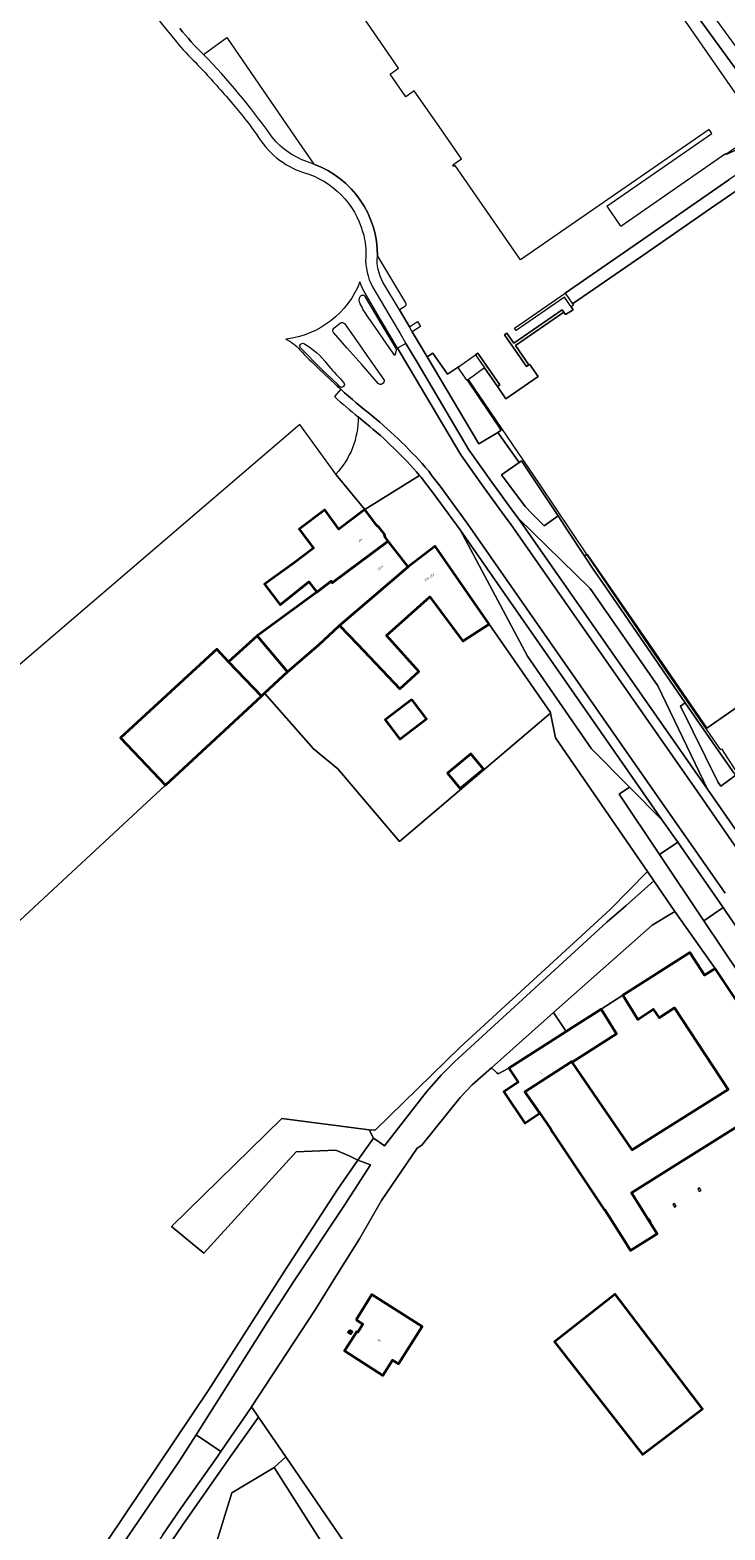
# Model space of a CAD drawing. Header units: metres. Extents: x 197700 to 204338, y 317132 to 325229.
# Tile 43 of 256: x 198359 to 198482, y 319331 to 319595. Entities that reach past the tile are written whole.
import ezdxf
from ezdxf.enums import TextEntityAlignment as Align

# ---------------------------------------------------------------- set-up
doc = ezdxf.new("R2010")
doc.units = ezdxf.units.M
for name, color, linetype, lineweight in [('B-WE-GR-BEPLANTING_CULTUUR_BODEMBEDEKKER-GV', 90, 'Continuous', 18), ('B-WE-GR-BOUWLAND-GV', 80, 'Continuous', 13), ('B-WE-GR-GROENVOORZIENING-GV', 80, 'Continuous', 18), ('B-WE-GW-TALUD_KRUIN-G', 90, 'Continuous', 18), ('B-WE-IE-TERREINAFSCHEIDING_KUNSTMATIG_HEKWERK-G', 20, 'IE-TERREINAFSCHEIDING-KUNSTMATIG', 18), ('B-WE-IE-TERREINAFSCHEIDING_KUNSTMATIG_MUUR-G', 90, 'IE-TERREINAFSCHEIDING-KUNSTMATIG-DICHT', 18), ('B-WE-IE-TERREINAFSCHEIDING_KUNSTMATIG_MUUR-GV', 90, 'Continuous', 18), ('B-WE-OG-BEBOUWING-GV', 7, 'Continuous', 35), ('B-WE-OG-BEBOUWING-T18', 10, 'Continuous', 18), ('B-WE-OG-BEBOUWING_LOODS-GV', 7, 'Continuous', 35), ('B-WE-OG-TERREIN_CULTUURSCHEIDING-GV', 7, 'Continuous', 18), ('B-WE-OG-TERREIN_ERF-GV', 7, 'Continuous', 18), ('B-WE-OG-WEG-GV', 7, 'Continuous', 18), ('B-WE-VH-VERHARDING_ASFALT-GV', 252, 'Continuous', 18), ('B-WE-VH-VERHARDING_BETON-GV', 252, 'Continuous', 18), ('B-WE-VH-VERHARDING_BETONSTRAATSTEEN-GV', 252, 'Continuous', 18), ('B-WE-VH-VERHARDING_GESLOTEN-GV', 252, 'Continuous', 18), ('B-WE-VH-VERHARDING_OPEN-GV', 252, 'Continuous', 18), ('B-WE-VH-VERHARDING_TEGEL-GV', 252, 'Continuous', 18)]:
    doc.layers.add(name, color=color, linetype=linetype, lineweight=lineweight)
doc.styles.add('NLCS-ISO-M200-T18', font='NLCS-ISO.ttf', dxfattribs={"height": 0.36})
doc.linetypes.add('IE-TERREINAFSCHEIDING-KUNSTMATIG', pattern='A,4,[82,NLCS.SHX,S=0.75,R=90,X=0,Y=0],4,-2', length=10)
doc.linetypes.add('IE-TERREINAFSCHEIDING-KUNSTMATIG-DICHT', pattern='A,8,-1,[82,NLCS.SHX,S=0.75,R=90,X=0,Y=0],-1', length=10)

msp = doc.modelspace()

# ---------------------------------------------------------------- linework, layer by layer
at = {"layer": 'B-WE-GR-BEPLANTING_CULTUUR_BODEMBEDEKKER-GV'}
for points in [[(198429.269, 319537.56), (198438.385, 319522.213), (198441.695, 319524.252), (198442.285, 319524.615), (198436.374, 319533.464), (198436.284, 319533.403), (198434.811, 319535.551), (198434.916, 319535.623), (198434.785, 319535.816), (198432.858, 319534.482), (198430.272, 319538.227)], [(198452.34, 319509.535), (198445.885, 319519.225), (198445.47, 319518.936), (198442.39, 319516.796), (198446.505, 319511.182), (198447.755, 319509.878), (198449.902, 319507.783)], [(198483.522, 319463.742), (198483.65, 319463.835), (198483.338, 319464.269), (198480.53, 319468.177), (198474.765, 319476.576), (198473.929, 319476.009), (198480.56, 319462.588), (198481.008, 319461.912)]]:
    msp.add_lwpolyline(points, close=True, dxfattribs=at)
at = {"layer": 'B-WE-GR-BOUWLAND-GV'}
for points in [[(198383.155, 319462.091), (198258.401, 319346.333), (198247.87, 319358.733), (198245.823, 319360.885), (198241.462, 319365.471), (198269.682, 319397.712), (198282.325, 319412.956), (198286.452, 319418.251), (198285.768, 319419.873), (198249.033, 319442.497), (198176.769, 319485.824)], [(198369.946, 319324.596), (198390.735, 319355.514), (198404.085, 319376.46), (198413.479, 319390.841), (198417.043, 319395.999), (198415.517, 319396.78), (198413.139, 319397.799), (198406.175, 319397.46), (198389.869, 319379.625), (198384.179, 319384.306), (198403.626, 319403.356), (198419.031, 319401.368), (198420.069, 319401.277), (198435.083, 319415.906), (198461.512, 319440.211), (198468.093, 319446.868), (198451.866, 319470.441), (198450.995, 319474.774), (198450.242, 319474.146), (198433.765, 319460.147), (198424.39, 319452.183), (198413.515, 319464.983), (198409.243, 319468.49), (198400.61, 319478.329), (198400.032, 319477.792), (198383.155, 319462.091)]]:
    msp.add_lwpolyline(points, dxfattribs=at)
at = {"layer": 'B-WE-GR-GROENVOORZIENING-GV'}
for points in [[(198362.319, 319314.703), (198362.912, 319314.374), (198363.662, 319314.123), (198365.349, 319314.185), (198366.708, 319314.842), (198367.327, 319315.588), (198372.999, 319324.599), (198385.597, 319343.008), (198388.51, 319347.604), (198401.071, 319367.418), (198405.714, 319374.606), (198414.701, 319388.108), (198419.265, 319395.172), (198417.043, 319395.999), (198413.479, 319390.841), (198404.085, 319376.46), (198390.735, 319355.514), (198369.946, 319324.596), (198367.133, 319320.97), (198363.476, 319316.844), (198361.585, 319315.249), (198361.725, 319315.031)], [(198434.102, 319291.348), (198414.976, 319321.905), (198402.268, 319341.868), (198394.839, 319337.411), (198384.76, 319304.84), (198388.788, 319298.91), (198400.403, 319292.262), (198415.028, 319285.522), (198423.693, 319284.901), (198429.249, 319287.016)]]:
    msp.add_lwpolyline(points, close=True, dxfattribs=at)
at = {"layer": 'B-WE-GW-TALUD_KRUIN-G'}
for points in [[(198417.043, 319395.999), (198413.479, 319390.841), (198404.085, 319376.46), (198390.735, 319355.514), (198369.946, 319324.596), (198367.133, 319320.97), (198363.476, 319316.844), (198361.585, 319315.249), (198361.725, 319315.031), (198362.319, 319314.703), (198362.912, 319314.374), (198363.662, 319314.123), (198365.349, 319314.185), (198366.708, 319314.842), (198367.327, 319315.588)], [(198368.527, 319303.856), (198373.081, 319311.682), (198375.003, 319314.433), (198381.272, 319324.562), (198386.133, 319331.721), (198394.589, 319343.819), (198399.537, 319350.741)]]:
    msp.add_lwpolyline(points, dxfattribs=at)
at = {"layer": 'B-WE-IE-TERREINAFSCHEIDING_KUNSTMATIG_HEKWERK-G'}
for points in [[(198436.506, 319533.555), (198449.114, 319515.032), (198457.393, 319502.667)], [(198457.393, 319502.667), (198469.209, 319485.341), (198480.926, 319468.38), (198481.148, 319468.481), (198483.521, 319464.868), (198498.97, 319475.653), (198513.859, 319485.945), (198528.753, 319496.285), (198542.905, 319505.746)]]:
    msp.add_lwpolyline(points, dxfattribs=at)
at = {"layer": 'B-WE-IE-TERREINAFSCHEIDING_KUNSTMATIG_MUUR-G'}
for points in [[(198477.235, 319390.479), (198477.531, 319390.665), (198477.239, 319391.131), (198476.942, 319390.945)], [(198472.831, 319387.714), (198473.127, 319387.9), (198472.835, 319388.366), (198472.539, 319388.18)], [(198468.427, 319384.948), (198468.724, 319385.135), (198468.431, 319385.601), (198468.135, 319385.414)]]:
    msp.add_lwpolyline(points, close=True, dxfattribs=at)
at = {"layer": 'B-WE-IE-TERREINAFSCHEIDING_KUNSTMATIG_MUUR-GV'}
for points in [[(198453.344, 319545.463), (198453.081, 319545.851), (198444.547, 319539.993), (198443.326, 319541.735), (198442.913, 319541.421), (198446.759, 319535.866), (198447.17, 319536.146), (198444.833, 319539.569)], [(198441.667, 319532.326), (198442.077, 319532.611), (198438.204, 319538.186), (198437.794, 319537.9), (198439.386, 319535.608)]]:
    msp.add_lwpolyline(points, close=True, dxfattribs=at)
at = {"layer": 'B-WE-OG-BEBOUWING-GV'}
for points in [[(198422.397, 319505.094), (198421.861, 319505.788), (198421.711, 319506.339), (198420.81, 319507.49), (198420.341, 319507.88), (198418.255, 319510.641), (198413.716, 319507.226), (198411.191, 319510.582), (198406.716, 319507.215), (198409.241, 319503.859), (198405.808, 319501.276), (198400.574, 319497.499), (198403.334, 319493.872), (198408.378, 319497.928), (198409.789, 319496.089), (198412.324, 319498.035), (198412.524, 319497.735)], [(198422.397, 319505.094), (198412.524, 319497.735), (198412.324, 319498.035), (198409.789, 319496.089), (198399.304, 319488.431), (198404.644, 319482.082), (198410.204, 319486.85), (198413.67, 319490.11), (198413.83, 319490.246), (198425.918, 319500.535)], [(198440.217, 319490.483), (198430.667, 319504.192), (198425.918, 319500.535), (198413.83, 319490.246), (198416.987, 319486.925), (198424.451, 319479.075), (198427.811, 319482.138), (198422.064, 319488.487), (198429.753, 319495.27), (198435.561, 319487.483)], [(198394.263, 319483.846), (198392.153, 319486.082), (198375.185, 319470.455), (198383.155, 319462.091), (198400.032, 319477.792)], [(198426.53, 319477.215), (198421.83, 319473.632), (198424.453, 319470.19), (198429.153, 319473.773)], [(198435.097, 319461.515), (198439.191, 319464.93), (198436.965, 319467.598), (198432.871, 319464.184)], [(198453.764, 319418.697), (198443.65, 319412.25), (198445.326, 319409.761), (198442.755, 319408.029), (198446.475, 319402.521), (198449.141, 319404.295), (198446.467, 319408.067), (198454.77, 319413.4), (198454.83, 319413.3), (198462.66, 319418.29), (198459.91, 319422.62), (198454.93, 319419.44)], [(198416.739, 319367.902), (198417.932, 319367.131), (198417.019, 319365.721), (198416.868, 319365.818), (198416.377, 319365.059), (198414.668, 319362.418), (198421.427, 319358.045), (198423.162, 319360.771), (198424.227, 319360.113), (198428.393, 319366.703), (198419.495, 319372.327)], [(198457.976, 319355.964), (198467.205, 319344.146), (198470.774, 319346.871), (198477.773, 319352.215), (198462.374, 319372.383), (198451.677, 319364.029)], [(198415.574, 319366.03), (198415.362, 319365.691), (198415.829, 319365.4), (198416.04, 319365.739)]]:
    msp.add_lwpolyline(points, close=True, dxfattribs=at)
msp.add_lwpolyline([(198490.519, 319414.02), (198480.04, 319429.81), (198478.14, 319428.59), (198475.55, 319432.6), (198463.757, 319425.077), (198466.418, 319420.78), (198469.074, 319422.625), (198470.182, 319421.123), (198472.854, 319422.842), (198482.315, 319408.457), (198465.393, 319397.83), (198454.83, 319413.3), (198454.77, 319413.4), (198446.467, 319408.067), (198449.141, 319404.295), (198451.031, 319401.455), (198451.359, 319400.963), (198460.499, 319387.232), (198460.584, 319387.285), (198463.854, 319382.077), (198465.116, 319380.07), (198469.824, 319383.027), (198465.273, 319390.273), (198474.89, 319396.293), (198494.07, 319408.3)], dxfattribs=at)
at = {"layer": 'B-WE-OG-BEBOUWING_LOODS-GV'}
msp.add_lwpolyline([(198398.564, 319487.758), (198394.263, 319483.846), (198400.032, 319477.792), (198400.61, 319478.329), (198403.911, 319481.4), (198404.644, 319482.082), (198399.304, 319488.431)], close=True, dxfattribs=at)
at = {"layer": 'B-WE-OG-TERREIN_CULTUURSCHEIDING-GV'}
for points in [[(198473.462, 319452.032), (198470.708, 319455.926), (198464.914, 319461.744), (198463.088, 319460.514), (198470.195, 319449.854)], [(198367.037, 319304.744), (198368.527, 319303.856), (198373.081, 319311.682), (198375.003, 319314.433), (198381.272, 319324.562), (198386.133, 319331.721), (198394.589, 319343.819), (198399.537, 319350.741), (198398.314, 319352.528), (198398.139, 319352.26), (198392.912, 319344.667), (198392.199, 319343.632), (198385.9, 319334.785), (198382.602, 319329.94), (198377.303, 319321.718), (198371.284, 319312.089)], [(198402.268, 319341.868), (198414.976, 319321.905), (198434.102, 319291.348), (198439.05, 319292.985), (198404.345, 319343.718)]]:
    msp.add_lwpolyline(points, close=True, dxfattribs=at)
for points in [[(198481.442, 319440.535), (198478.031, 319438.159), (198494.065, 319414.265), (198495.649, 319415.289), (198496.193, 319415.641), (198493.897, 319420.027), (198492.35, 319422.987)], [(198486.901, 319432.569), (198481.929, 319439.837), (198481.442, 319440.535)], [(198528.758, 319353.305), (198513.623, 319343.128), (198439.05, 319292.985), (198434.102, 319291.348), (198429.249, 319287.016), (198423.693, 319284.901), (198415.028, 319285.522), (198400.403, 319292.262), (198388.788, 319298.91), (198384.76, 319304.84), (198394.839, 319337.411), (198402.268, 319341.868), (198404.345, 319343.718), (198399.537, 319350.741), (198394.589, 319343.819), (198386.133, 319331.721), (198381.272, 319324.562), (198375.003, 319314.433), (198373.081, 319311.682), (198368.527, 319303.856), (198377.818, 319298.324)]]:
    msp.add_lwpolyline(points, dxfattribs=at)
at = {"layer": 'B-WE-OG-TERREIN_ERF-GV'}
for points in [[(198491.064, 319578.078), (198456.312, 319625.941), (198455.08, 319625.153), (198469.826, 319603.846), (198485.024, 319581.887), (198484.324, 319581.404), (198487.369, 319576.993), (198481.912, 319573.226), (198487.62, 319575.664)], [(198453.609, 319548.779), (198454.869, 319546.914), (198467.08, 319555.291), (198479.184, 319563.703), (198493.916, 319573.778), (198493.792, 319573.958), (198494.203, 319574.243), (198492.93, 319575.973), (198492.705, 319575.818), (198482.441, 319568.738), (198467.278, 319558.251)], [(198440.217, 319490.483), (198435.561, 319487.483), (198429.753, 319495.27), (198422.064, 319488.487), (198427.811, 319482.138), (198424.451, 319479.075), (198416.987, 319486.925), (198413.83, 319490.246), (198413.67, 319490.11), (198410.204, 319486.85), (198404.644, 319482.082), (198403.911, 319481.4), (198400.61, 319478.329), (198409.243, 319468.49), (198413.515, 319464.983), (198424.39, 319452.183), (198433.765, 319460.147), (198450.242, 319474.146), (198450.995, 319474.774), (198450.974, 319474.878)], [(198426.53, 319477.215), (198429.153, 319473.773), (198424.453, 319470.19), (198421.83, 319473.632)], [(198435.097, 319461.515), (198432.871, 319464.184), (198436.965, 319467.598), (198439.191, 319464.93)], [(198462.66, 319418.29), (198454.83, 319413.3), (198465.393, 319397.83), (198482.315, 319408.457), (198472.854, 319422.842), (198470.182, 319421.123), (198469.074, 319422.625), (198466.418, 319420.78), (198463.757, 319425.077), (198459.91, 319422.62)], [(198416.377, 319365.059), (198416.868, 319365.818), (198417.019, 319365.721), (198417.932, 319367.131), (198416.739, 319367.902), (198419.495, 319372.327), (198428.393, 319366.703), (198424.227, 319360.113), (198423.162, 319360.771), (198421.427, 319358.045), (198414.668, 319362.418)], [(198470.774, 319346.871), (198467.205, 319344.146), (198457.976, 319355.964), (198451.677, 319364.029), (198462.374, 319372.383), (198477.773, 319352.215)], [(198415.829, 319365.4), (198415.362, 319365.691), (198415.574, 319366.03), (198416.04, 319365.739)]]:
    msp.add_lwpolyline(points, close=True, dxfattribs=at)
for points in [[(198504.416, 319490.091), (198478.546, 319472.146), (198468.04, 319487.488), (198457.515, 319502.693), (198457.393, 319502.667), (198456.936, 319502.569), (198458.641, 319500), (198460.185, 319497.817), (198474.765, 319476.576), (198480.53, 319468.177), (198483.338, 319464.269)], [(198494.07, 319408.3), (198474.89, 319396.293), (198465.273, 319390.273), (198469.824, 319383.027), (198465.116, 319380.07), (198463.854, 319382.077), (198460.584, 319387.285), (198460.499, 319387.232), (198451.359, 319400.963), (198451.031, 319401.455), (198449.141, 319404.295), (198446.475, 319402.521), (198442.755, 319408.029), (198445.326, 319409.761), (198443.65, 319412.25), (198441.747, 319411.219), (198441.544, 319411.407), (198440.623, 319412.283), (198437.216, 319409.282), (198435.091, 319407.031), (198428.307, 319398.685), (198427.511, 319398.153), (198421.227, 319388.9), (198417.303, 319382.147), (198413.459, 319375.984), (198409.503, 319369.642), (198398.314, 319352.528), (198399.537, 319350.741), (198404.345, 319343.718), (198439.05, 319292.985)]]:
    msp.add_lwpolyline(points, dxfattribs=at)
at = {"layer": 'B-WE-OG-WEG-GV'}
msp.add_lwpolyline([(198420.903, 319399.156), (198421.762, 319398.561), (198429.155, 319408.033), (198431.749, 319411.003), (198434.078, 319413.316), (198460.926, 319437.948), (198464.255, 319440.813), (198469.214, 319445.24), (198468.093, 319446.868), (198461.512, 319440.211), (198435.083, 319415.906), (198420.069, 319401.277), (198419.031, 319401.368), (198419.81, 319399.875)], close=True, dxfattribs=at)
at = {"layer": 'B-WE-VH-VERHARDING_ASFALT-GV'}
for points in [[(198417.398, 319550.765, -0.2784363), (198404.353, 319540.699)], [(198418.143, 319549.098, -0.0389812), (198417.398, 319550.765)], [(198417.4, 319548.079, -0.6812358), (198418.297, 319548.206)], [(198418.702, 319544.784, -0.0517269), (198417.316, 319547.251)], [(198412.744, 319541.88, -0.4109978), (198412.796, 319542.605)], [(198413.988, 319543.559, -0.3813538), (198414.688, 319543.448)], [(198404.353, 319540.699, -0.0876276), (198406.835, 319538.812)], [(198406.958, 319539.122, -0.8213764), (198407.499, 319539.911)], [(198407.499, 319539.911, -0.1065292), (198411.636, 319536.267)], [(198406.835, 319538.812, 0.0185701), (198410.189, 319535.435)], [(198423.746, 319539.036, -0.1478014), (198423.776, 319538.685)], [(198411.636, 319536.267, 0.0235385), (198414.235, 319533.389)], [(198413.03, 319532.767, 0.0032479), (198414.036, 319531.847)], [(198414.532, 319533.017, -0.9657734), (198413.819, 319532.328)], [(198414.036, 319531.847, 0.0161949), (198419.557, 319527.173)], [(198419.557, 319527.173, -0.0161949), (198414.036, 319531.847)], [(198421.319, 319532.808, -0.4313145), (198420.644, 319532.857)], [(198421.585, 319533.624, -0.4094379), (198421.495, 319532.93)], [(198412.896, 319530.585, 0.0120929), (198417.098, 319526.971)], [(198417.098, 319526.971, 0.0038067), (198418.501, 319525.841)], [(198419.578, 319527.157, -0.0439528), (198429.496, 319517.463)], [(198429.496, 319517.463, 0.0439528), (198419.578, 319527.157)], [(198418.501, 319525.841, -0.0426335), (198427.933, 319516.672)]]:
    msp.add_lwpolyline(points, format="xyb", dxfattribs=at)
for points in [[(198417.316, 319547.251), (198417.287, 319547.394), (198417.289, 319547.541), (198417.4, 319548.079)], [(198496.66, 319432.629), (198485.16, 319449.052), (198477.265, 319460.422), (198443.969, 319508.113), (198443.341, 319508.895), (198439.294, 319514.494), (198435.183, 319520.268), (198426.011, 319535.763), (198424.041, 319539.068), (198423.018, 319540.783), (198421.04, 319544.171), (198418.157, 319549.073), (198418.143, 319549.098)], [(198418.297, 319548.206), (198420.934, 319543.742), (198422.952, 319540.339), (198423.746, 319539.036)], [(198412.796, 319542.605), (198413.988, 319543.559)], [(198414.688, 319543.448), (198416.786, 319540.431), (198419.017, 319537.222), (198421.585, 319533.624)], [(198423.776, 319538.685), (198423.563, 319537.824), (198422.177, 319539.767), (198419.951, 319542.993), (198418.702, 319544.784)], [(198420.644, 319532.857), (198417.736, 319536.208), (198415.127, 319539.15), (198412.744, 319541.88)], [(198478.66, 319461.393), (198445.329, 319509.135), (198444.694, 319509.926), (198440.675, 319515.485), (198436.609, 319521.196), (198427.473, 319536.631), (198425.501, 319539.939), (198424.041, 319539.068), (198426.011, 319535.763), (198435.183, 319520.268), (198439.294, 319514.494), (198443.341, 319508.895), (198443.969, 319508.113), (198477.265, 319460.422), (198485.16, 319449.052), (198496.66, 319432.629)], [(198413.819, 319532.328), (198413.427, 319532.721), (198410.614, 319535.404), (198406.958, 319539.122)], [(198410.189, 319535.435), (198413.03, 319532.767)], [(198414.036, 319531.847), (198412.896, 319530.585)], [(198414.235, 319533.389), (198414.532, 319533.017)], [(198421.495, 319532.93), (198421.319, 319532.808)], [(198419.557, 319527.173), (198419.578, 319527.157)], [(198419.578, 319527.157), (198419.557, 319527.173)], [(198427.933, 319516.672), (198428.205, 319516.357), (198428.8, 319515.541), (198430.174, 319513.731), (198435.066, 319507.054), (198470.708, 319455.926), (198473.462, 319452.032), (198481.442, 319440.535), (198481.929, 319439.837), (198486.901, 319432.569)], [(198429.496, 319517.463), (198429.539, 319517.413), (198430.164, 319516.556), (198431.537, 319514.747), (198436.437, 319508.059), (198472.096, 319456.908), (198472.103, 319456.898), (198474.85, 319453.014), (198481.762, 319443.055)], [(198481.762, 319443.055), (198474.85, 319453.014), (198472.103, 319456.898), (198472.096, 319456.908), (198436.437, 319508.059), (198431.537, 319514.747), (198430.164, 319516.556), (198429.539, 319517.413), (198429.496, 319517.463)], [(198498.029, 319433.466), (198487.247, 319449.026), (198478.66, 319461.393)], [(198382.602, 319329.94), (198385.9, 319334.785), (198392.199, 319343.632), (198392.912, 319344.667), (198388.51, 319347.604), (198385.597, 319343.008), (198372.999, 319324.599)]]:
    msp.add_lwpolyline(points, dxfattribs=at)
msp.add_lwpolyline([(198464.255, 319440.813), (198460.926, 319437.948), (198434.078, 319413.316), (198431.749, 319411.003), (198429.155, 319408.033), (198421.762, 319398.561), (198420.903, 319399.156), (198419.81, 319399.875), (198417.043, 319395.999), (198419.265, 319395.172), (198414.701, 319388.108), (198405.714, 319374.606), (198401.071, 319367.418), (198388.51, 319347.604), (198392.912, 319344.667), (198398.139, 319352.26), (198398.314, 319352.528), (198409.503, 319369.642), (198413.459, 319375.984), (198417.303, 319382.147), (198421.227, 319388.9), (198427.511, 319398.153), (198428.307, 319398.685), (198435.091, 319407.031), (198437.216, 319409.282), (198440.623, 319412.283), (198451.531, 319422.035), (198468.893, 319437.451), (198472.939, 319439.809), (198469.214, 319445.24)], close=True, dxfattribs=at)
at = {"layer": 'B-WE-VH-VERHARDING_BETON-GV'}
for points in [[(198445.329, 319509.135), (198478.66, 319461.393), (198469.895, 319479.599), (198458.013, 319496.723)], [(198435.066, 319507.054), (198446.929, 319484.8), (198458.212, 319468.482), (198464.914, 319461.744), (198470.708, 319455.926)]]:
    msp.add_lwpolyline(points, close=True, dxfattribs=at)
at = {"layer": 'B-WE-VH-VERHARDING_BETONSTRAATSTEEN-GV'}
for points in [[(198417.098, 319526.971, -0.1927304), (198413.155, 319516.875)], [(198418.501, 319525.841, -0.0038067), (198417.098, 319526.971)], [(198427.933, 319516.672, 0.0426335), (198418.501, 319525.841)]]:
    msp.add_lwpolyline(points, format="xyb", dxfattribs=at)
msp.add_lwpolyline([(198413.155, 319516.875), (198413.244, 319516.752), (198418.255, 319510.641), (198427.933, 319516.672)], dxfattribs=at)
at = {"layer": 'B-WE-VH-VERHARDING_GESLOTEN-GV'}
msp.add_lwpolyline([(198493.916, 319573.778), (198479.184, 319563.703), (198467.08, 319555.291), (198454.869, 319546.914), (198455.053, 319546.642), (198454.657, 319546.354), (198454.982, 319545.874), (198453.66, 319544.996), (198453.344, 319545.463), (198444.833, 319539.569), (198447.17, 319536.146), (198447.322, 319536.26), (198448.833, 319534.078), (198443.154, 319530.163), (198441.667, 319532.326), (198439.386, 319535.608), (198436.697, 319533.686), (198436.506, 319533.555), (198436.374, 319533.464), (198442.285, 319524.615), (198441.695, 319524.252), (198445.47, 319518.936), (198445.885, 319519.225), (198452.34, 319509.535), (198454.045, 319506.924), (198456.936, 319502.569), (198457.393, 319502.667), (198457.515, 319502.693), (198468.04, 319487.488), (198478.546, 319472.146), (198504.416, 319490.091)], dxfattribs=at)
for points in [[(198451.531, 319422.035), (198453.764, 319418.697), (198454.93, 319419.44), (198459.91, 319422.62), (198463.757, 319425.077), (198475.55, 319432.6), (198478.14, 319428.59), (198480.04, 319429.81), (198472.939, 319439.809), (198468.893, 319437.451)], [(198453.764, 319418.697), (198451.531, 319422.035), (198440.623, 319412.283), (198441.544, 319411.407), (198441.747, 319411.219), (198443.65, 319412.25)]]:
    msp.add_lwpolyline(points, close=True, dxfattribs=at)
at = {"layer": 'B-WE-VH-VERHARDING_OPEN-GV'}
for points in [[(198492.705, 319575.818), (198491.064, 319578.078), (198487.62, 319575.664), (198481.912, 319573.226), (198481.856, 319573.309), (198463.387, 319560.546), (198463.258, 319560.77), (198461.106, 319563.927), (198460.943, 319564.127), (198479.432, 319576.92), (198478.968, 319577.612), (198445.699, 319554.683), (198434.195, 319571.289), (198433.967, 319571.127), (198433.788, 319571.376), (198435.315, 319572.472), (198431.759, 319577.583), (198426.995, 319584.431), (198425.511, 319583.394), (198422.737, 319587.364), (198424.221, 319588.401), (198407.141, 319613.193)], [(198389.845, 319590.84), (198393.936, 319593.814), (198406.649, 319575.327), (198409.303, 319571.485)], [(198425.27, 319546.389), (198424.359, 319545.843), (198426.116, 319542.879), (198427.55, 319543.777), (198428.06, 319542.886), (198426.64, 319541.996), (198429.269, 319537.56), (198430.272, 319538.227), (198432.858, 319534.482), (198434.785, 319535.816), (198437.794, 319537.9), (198438.204, 319538.186), (198442.077, 319532.611), (198441.667, 319532.326), (198443.154, 319530.163), (198448.833, 319534.078), (198447.322, 319536.26), (198447.17, 319536.146), (198446.759, 319535.866), (198442.913, 319541.421), (198443.326, 319541.735), (198444.547, 319539.993), (198453.081, 319545.851), (198453.344, 319545.463), (198453.66, 319544.996), (198454.982, 319545.874), (198454.657, 319546.354), (198453.456, 319548.093), (198444.927, 319542.186), (198444.651, 319542.612), (198453.609, 319548.779), (198467.278, 319558.251), (198482.441, 319568.738)], [(198420.482, 319555.296), (198425.453, 319547.063)], [(198258.401, 319346.333), (198383.155, 319462.091), (198375.185, 319470.455), (198392.153, 319486.082), (198394.263, 319483.846), (198398.564, 319487.758), (198399.304, 319488.431), (198409.789, 319496.089), (198408.378, 319497.928), (198403.334, 319493.872), (198400.574, 319497.499), (198405.808, 319501.276), (198409.241, 319503.859), (198406.716, 319507.215), (198411.191, 319510.582), (198413.716, 319507.226), (198418.255, 319510.641), (198413.244, 319516.752), (198413.155, 319516.875), (198406.804, 319525.649), (198355.484, 319481.676)]]:
    msp.add_lwpolyline(points, dxfattribs=at)
for points in [[(198385.675, 319595.441, 0.0370485), (198389.845, 319590.84)], [(198409.303, 319571.485, -0.3189979), (198420.482, 319555.296)], [(198425.453, 319547.063, -0.3994717), (198425.27, 319546.389)]]:
    msp.add_lwpolyline(points, format="xyb", dxfattribs=at)
msp.add_lwpolyline([(198419.81, 319399.875), (198419.031, 319401.368), (198403.626, 319403.356), (198384.179, 319384.306), (198389.869, 319379.625), (198406.175, 319397.46), (198413.139, 319397.799), (198415.517, 319396.78), (198417.043, 319395.999)], close=True, dxfattribs=at)
at = {"layer": 'B-WE-VH-VERHARDING_TEGEL-GV'}
for points in [[(198455.08, 319625.153), (198456.312, 319625.941), (198491.064, 319578.078), (198493.019, 319579.448), (198486.885, 319587.869), (198483.894, 319591.935), (198477.94, 319600.166), (198474.357, 319605.059), (198463.541, 319619.925), (198459.955, 319624.841), (198450.327, 319638.046), (198447.842, 319641.462), (198445.15, 319639.5)], [(198481.442, 319440.535), (198473.462, 319452.032), (198470.195, 319449.854), (198478.031, 319438.159)]]:
    msp.add_lwpolyline(points, close=True, dxfattribs=at)
for points in [[(198377.463, 319602.782), (198378.329, 319601.613), (198380.189, 319599.227), (198382.625, 319596.051), (198385.047, 319593.076)], [(198393.81, 319583.472), (198395.335, 319581.69), (198396.836, 319579.888)], [(198409.303, 319571.485), (198408.01, 319571.982)], [(198483.522, 319463.742), (198481.008, 319461.912), (198480.56, 319462.588), (198473.929, 319476.009), (198474.765, 319476.576), (198460.185, 319497.817), (198458.641, 319500), (198456.936, 319502.569), (198454.045, 319506.924), (198452.34, 319509.535), (198449.902, 319507.783), (198447.755, 319509.878), (198446.505, 319511.182), (198442.39, 319516.796), (198445.47, 319518.936), (198441.695, 319524.252), (198438.385, 319522.213), (198429.269, 319537.56), (198426.64, 319541.996), (198426.116, 319542.879), (198424.359, 319545.843), (198421.467, 319550.711)], [(198419.637, 319549.91), (198422.507, 319545.03), (198424.482, 319541.647), (198425.501, 319539.939), (198427.473, 319536.631), (198436.609, 319521.196), (198440.675, 319515.485), (198444.694, 319509.926), (198445.329, 319509.135), (198458.013, 319496.723), (198469.895, 319479.599), (198478.66, 319461.393), (198487.247, 319449.026), (198498.029, 319433.466)], [(198494.065, 319414.265), (198478.031, 319438.159), (198470.195, 319449.854), (198463.088, 319460.514), (198464.914, 319461.744), (198458.212, 319468.482), (198446.929, 319484.8), (198435.066, 319507.054), (198430.174, 319513.731), (198428.8, 319515.541), (198428.205, 319516.357), (198427.933, 319516.672), (198418.255, 319510.641), (198420.341, 319507.88), (198420.81, 319507.49), (198421.711, 319506.339), (198421.861, 319505.788), (198422.397, 319505.094), (198425.918, 319500.535), (198430.667, 319504.192), (198440.217, 319490.483), (198450.974, 319474.878), (198450.995, 319474.774), (198451.866, 319470.441), (198468.093, 319446.868), (198469.214, 319445.24), (198472.939, 319439.809), (198480.04, 319429.81), (198490.519, 319414.02)]]:
    msp.add_lwpolyline(points, dxfattribs=at)
for points in [[(198389.845, 319590.84, -0.0370485), (198385.675, 319595.441)], [(198385.047, 319593.076, 0.0313541), (198388.454, 319589.403)], [(198401.643, 319576.668, 0.0398134), (198389.845, 319590.84)], [(198388.454, 319589.403, -0.0115987), (198393.81, 319583.472)], [(198396.836, 319579.888, -0.0166889), (198399.174, 319576.773)], [(198399.174, 319576.773, 0.1817967), (198407.468, 319570.039)], [(198408.01, 319571.982, -0.1515191), (198401.643, 319576.668)], [(198420.482, 319555.296, 0.3189979), (198409.303, 319571.485)], [(198407.468, 319570.039, -0.2605163), (198417.941, 319559.473)], [(198417.941, 319559.473, -0.075567), (198418.456, 319555.652)], [(198418.456, 319555.652, 0.0132175), (198418.424, 319555.195)], [(198418.424, 319555.195, 0.1372054), (198419.637, 319549.91)], [(198421.467, 319550.711, -0.1533249), (198420.482, 319555.296)]]:
    msp.add_lwpolyline(points, format="xyb", dxfattribs=at)

# ---------------------------------------------------------------- texts
at = {"layer": 'B-WE-OG-BEBOUWING-T18', "style": 'NLCS-ISO-M200-T18'}
for s, rotation, p in [('224', 38, (198417.471, 319505.266)), ('224A', 37.7, (198420.992, 319500.37)), ('226-228', 34.8, (198429.62, 319498.698)), ('7', 32.9, (198449.445, 319411.295)), ('54', 327.1, (198420.833, 319364.252))]:
    msp.add_text(s, height=0.36, rotation=rotation, dxfattribs=at).set_placement(p, align=Align.MIDDLE)

doc.saveas('drawing.dxf')
